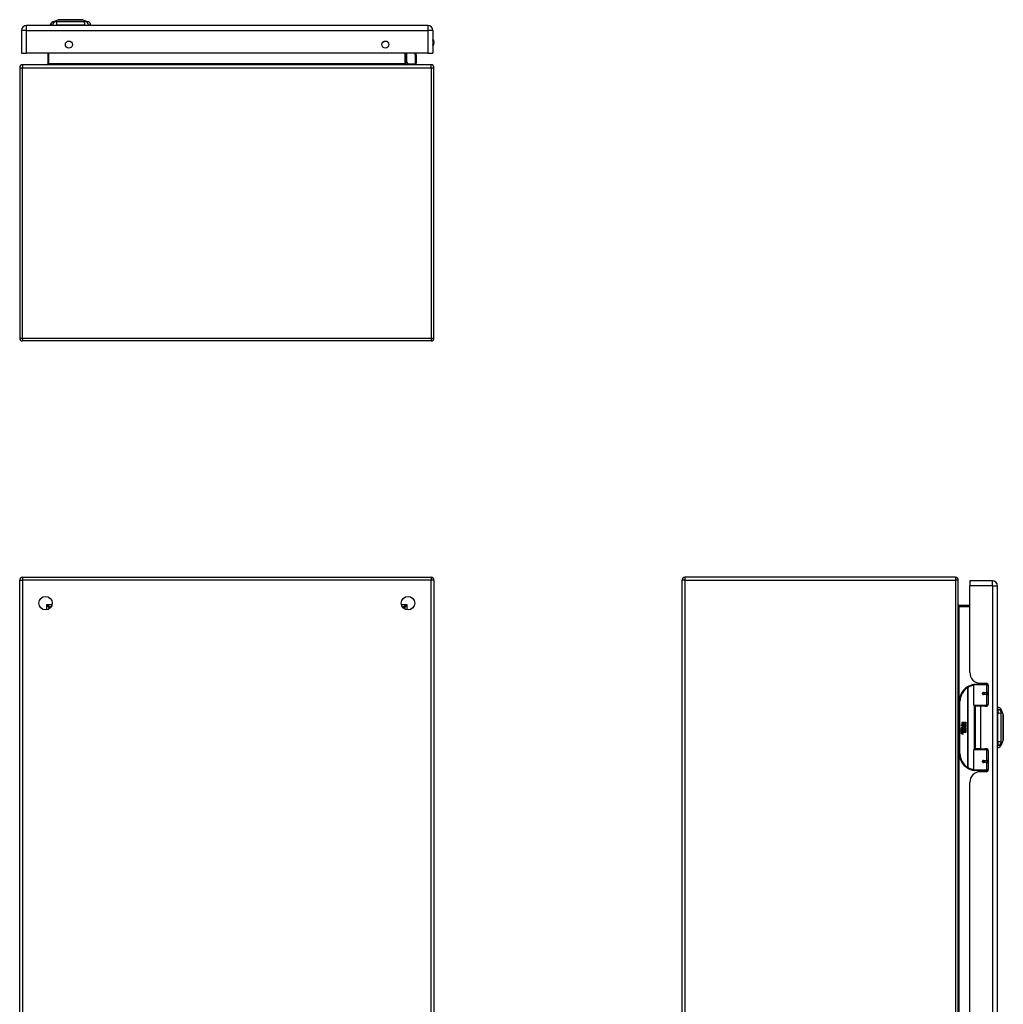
# Model space of a CAD drawing. Header units: inches. Extents: x 10.8 to 91.8, y 6.1 to 63.2.
# Tile 2 of 5: x 10.8 to 39.3, y 34.6 to 63.2. Entities that reach past the tile are written whole.
import ezdxf

# ---------------------------------------------------------------- set-up
doc = ezdxf.new("R2010")
doc.units = ezdxf.units.IN
doc.header["$MEASUREMENT"] = 0
doc.layers.add('Visible Edges(ANSI)', color=7, linetype='Continuous', lineweight=25)
doc.layers.add('Visible Tangent Edges(ANSI)', color=7, linetype='Continuous', lineweight=25)

msp = doc.modelspace()

# ---------------------------------------------------------------- linework, layer by layer
at = {"layer": 'Visible Edges(ANSI)'}
for p, q in [((11.796, 63.094), (11.956, 63.156)), ((12.67, 63.156), (12.829, 63.094)), ((10.889, 62.84), (10.889, 62.186)), ((22.661, 62.986), (11.035, 62.986)), ((11.79, 63.002), (11.722, 63.002)), ((11.79, 63.002), (11.901, 63.002)), ((12.724, 63.002), (11.901, 63.002)), ((12.724, 63.002), (12.835, 63.002)), ((12.903, 63.002), (12.835, 63.002)), ((22.807, 62.84), (22.807, 62.186)), ((10.889, 62.186), (11.035, 62.186)), ((22.661, 62.186), (11.035, 62.186)), ((11.651, 62.186), (11.651, 61.882)), ((22.025, 61.882), (22.025, 62.186)), ((22.309, 62.186), (22.32, 62.129)), ((22.661, 62.186), (22.807, 62.186)), ((22.071, 61.887), (22.031, 61.927)), ((22.32, 62.125), (22.32, 61.901)), ((10.838, 61.767), (10.838, 53.935)), ((22.754, 61.851), (10.922, 61.851)), ((22.084, 61.881), (22.301, 61.881)), ((22.838, 53.935), (22.838, 61.767)), ((22.754, 53.851), (10.922, 53.851)), ((10.838, 23.089), (10.838, 46.921)), ((10.922, 47.005), (22.754, 47.005)), ((22.838, 46.921), (22.838, 23.089)), ((30.027, 23.089), (30.027, 46.921)), ((37.943, 47.005), (30.111, 47.005)), ((38.027, 23.089), (38.027, 46.921)), ((38.361, 46.906), (38.361, 46.76)), ((39.015, 46.906), (38.361, 46.906)), ((38.361, 44.249), (38.361, 46.76)), ((39.161, 23.249), (39.161, 46.76)), ((11.704, 46.107), (11.704, 46.098)), ((11.745, 46.138), (11.735, 46.138)), ((21.941, 46.138), (21.932, 46.138)), ((21.972, 46.107), (21.972, 46.098)), ((38.361, 46.191), (38.058, 46.191)), ((38.606, 43.944), (38.606, 43.906)), ((38.673, 43.937), (38.839, 43.937)), ((38.732, 43.937), (38.732, 43.906)), ((38.482, 43.302), (38.482, 43.886)), ((38.501, 43.906), (38.831, 43.906)), ((38.749, 43.661), (38.749, 43.659)), ((38.754, 43.66), (38.749, 43.66)), ((38.841, 43.662), (38.754, 43.662)), ((38.756, 43.66), (38.756, 43.662)), ((38.89, 43.906), (38.831, 43.906)), ((38.841, 43.662), (38.898, 43.662)), ((38.89, 43.906), (38.891, 43.906)), ((38.898, 43.878), (38.898, 43.331)), ((38.057, 43.406), (38.057, 41.906)), ((38.754, 43.619), (38.841, 43.619)), ((38.757, 43.621), (38.757, 43.619)), ((38.898, 43.619), (38.841, 43.619)), ((38.835, 43.286), (38.498, 43.286)), ((38.669, 43.272), (38.516, 43.272)), ((38.516, 43.272), (38.516, 42.041)), ((38.574, 43.286), (38.574, 43.272)), ((38.839, 43.272), (38.669, 43.272)), ((38.765, 43.286), (38.765, 43.272)), ((38.835, 43.286), (38.878, 43.286)), ((39.177, 43.179), (39.177, 43.247)), ((39.177, 43.179), (39.177, 43.068)), ((39.177, 42.244), (39.177, 43.068)), ((39.269, 43.173), (39.332, 43.013)), ((38.145, 42.806), (38.177, 42.806)), ((38.145, 42.709), (38.145, 42.806)), ((38.177, 42.806), (38.177, 42.707)), ((38.181, 42.806), (38.213, 42.806)), ((38.181, 42.707), (38.181, 42.806)), ((38.213, 42.806), (38.213, 42.707)), ((38.218, 42.707), (38.218, 42.806)), ((38.218, 42.806), (38.25, 42.806)), ((38.25, 42.806), (38.25, 42.672)), ((38.097, 42.734), (38.145, 42.709)), ((38.143, 42.69), (38.097, 42.734)), ((38.111, 42.611), (38.139, 42.586)), ((38.111, 42.595), (38.111, 42.611)), ((38.131, 42.581), (38.111, 42.595)), ((38.111, 42.571), (38.131, 42.579)), ((38.111, 42.555), (38.111, 42.571)), ((38.139, 42.568), (38.111, 42.555)), ((38.111, 42.548), (38.166, 42.538)), ((38.111, 42.535), (38.111, 42.548)), ((38.134, 42.531), (38.111, 42.535)), ((38.111, 42.514), (38.146, 42.508)), ((38.111, 42.501), (38.111, 42.514)), ((38.134, 42.497), (38.111, 42.501)), ((38.123, 42.616), (38.114, 42.616)), ((38.129, 42.688), (38.143, 42.69)), ((38.173, 42.657), (38.129, 42.688)), ((38.131, 42.579), (38.131, 42.581)), ((38.135, 42.61), (38.135, 42.646)), ((38.139, 42.586), (38.166, 42.6)), ((38.166, 42.544), (38.139, 42.568)), ((38.144, 42.645), (38.144, 42.621)), ((38.148, 42.707), (38.177, 42.692)), ((38.177, 42.707), (38.148, 42.707)), ((38.166, 42.584), (38.148, 42.576)), ((38.148, 42.576), (38.148, 42.574)), ((38.148, 42.574), (38.166, 42.561)), ((38.151, 42.574), (38.169, 42.581)), ((38.25, 42.574), (38.151, 42.574)), ((38.156, 42.528), (38.156, 42.525)), ((38.166, 42.527), (38.156, 42.528)), ((38.159, 42.57), (38.25, 42.57)), ((38.169, 42.562), (38.159, 42.57)), ((38.162, 42.65), (38.173, 42.657)), ((38.163, 42.524), (38.169, 42.523)), ((38.166, 42.6), (38.166, 42.584)), ((38.166, 42.561), (38.166, 42.544)), ((38.166, 42.538), (38.166, 42.527)), ((38.177, 42.692), (38.167, 42.69)), ((38.167, 42.69), (38.195, 42.67)), ((38.169, 42.604), (38.248, 42.604)), ((38.169, 42.581), (38.169, 42.604)), ((38.169, 42.54), (38.169, 42.562)), ((38.25, 42.54), (38.169, 42.54)), ((38.169, 42.536), (38.25, 42.536)), ((38.169, 42.523), (38.169, 42.536)), ((38.199, 42.64), (38.17, 42.62)), ((38.25, 42.506), (38.17, 42.506)), ((38.213, 42.707), (38.181, 42.707)), ((38.195, 42.67), (38.249, 42.707)), ((38.248, 42.604), (38.199, 42.64)), ((38.249, 42.707), (38.218, 42.707)), ((38.25, 42.672), (38.224, 42.655)), ((38.224, 42.655), (38.25, 42.641)), ((38.25, 42.641), (38.25, 42.574)), ((38.25, 42.57), (38.25, 42.54)), ((38.25, 42.536), (38.25, 42.506)), ((38.111, 42.481), (38.146, 42.474)), ((38.111, 42.467), (38.111, 42.481)), ((38.146, 42.461), (38.111, 42.467)), ((39.177, 42.244), (39.177, 42.134)), ((39.332, 42.299), (39.269, 42.139)), ((38.482, 41.426), (38.482, 42.01)), ((38.498, 42.026), (38.835, 42.026)), ((38.669, 42.041), (38.516, 42.041)), ((38.574, 42.026), (38.574, 42.041)), ((38.669, 42.041), (38.839, 42.041)), ((38.765, 42.026), (38.765, 42.041)), ((38.878, 42.026), (38.835, 42.026)), ((38.898, 41.982), (38.898, 41.434)), ((39.177, 42.066), (39.177, 42.134)), ((38.749, 41.651), (38.749, 41.653)), ((38.749, 41.652), (38.754, 41.652)), ((38.841, 41.693), (38.754, 41.693)), ((38.754, 41.65), (38.841, 41.65)), ((38.756, 41.652), (38.756, 41.65)), ((38.757, 41.691), (38.757, 41.693)), ((38.841, 41.693), (38.898, 41.693)), ((38.898, 41.65), (38.841, 41.65)), ((38.831, 41.406), (38.501, 41.406)), ((38.606, 41.368), (38.606, 41.406)), ((38.839, 41.375), (38.673, 41.375)), ((38.732, 41.375), (38.732, 41.406)), ((38.831, 41.406), (38.89, 41.406)), ((38.891, 41.406), (38.89, 41.406)), ((38.361, 28.946), (38.361, 41.063))]:
    msp.add_line(p, q, dxfattribs=at)
at = {"layer": 'Visible Edges(ANSI)', "flags": 128}
for points in [[(12.668, 63.156), (12.667, 63.156), (12.666, 63.156), (12.664, 63.156), (12.661, 63.156), (12.657, 63.156), (12.652, 63.157), (12.647, 63.157), (12.641, 63.157), (12.634, 63.157), (12.626, 63.157), (12.617, 63.157), (12.608, 63.157), (12.598, 63.157), (12.587, 63.157), (12.576, 63.157), (12.564, 63.157), (12.551, 63.157), (12.538, 63.157), (12.524, 63.157), (12.51, 63.157), (12.495, 63.157), (12.48, 63.157), (12.465, 63.157), (12.449, 63.157), (12.432, 63.157), (12.416, 63.157), (12.399, 63.156), (12.382, 63.156), (12.365, 63.156), (12.347, 63.156), (12.33, 63.156), (12.313, 63.156), (12.295, 63.156), (12.278, 63.156), (12.26, 63.156), (12.243, 63.156), (12.226, 63.156), (12.209, 63.157), (12.193, 63.157), (12.176, 63.157), (12.16, 63.157), (12.145, 63.157), (12.13, 63.157), (12.115, 63.157), (12.101, 63.157), (12.087, 63.157), (12.074, 63.157), (12.061, 63.157), (12.049, 63.157), (12.038, 63.157), (12.027, 63.157), (12.017, 63.157), (12.008, 63.157), (11.999, 63.157), (11.992, 63.157), (11.984, 63.157), (11.978, 63.157), (11.973, 63.157), (11.968, 63.156), (11.964, 63.156), (11.961, 63.156), (11.959, 63.156), (11.958, 63.156), (11.958, 63.156)], [(38.489, 43.901), (38.489, 43.901), (38.488, 43.901), (38.488, 43.901), (38.488, 43.901), (38.488, 43.901), (38.487, 43.901), (38.487, 43.901), (38.487, 43.901), (38.487, 43.901), (38.486, 43.901), (38.486, 43.901), (38.486, 43.901), (38.486, 43.901), (38.485, 43.901), (38.485, 43.901), (38.485, 43.901), (38.485, 43.901), (38.484, 43.901), (38.484, 43.901), (38.484, 43.901), (38.484, 43.901), (38.483, 43.901), (38.483, 43.901), (38.483, 43.901)], [(38.754, 43.619), (38.751, 43.619), (38.749, 43.619), (38.746, 43.62), (38.744, 43.621), (38.741, 43.623), (38.739, 43.625), (38.737, 43.627), (38.735, 43.629), (38.734, 43.632), (38.733, 43.634), (38.733, 43.637), (38.732, 43.64), (38.733, 43.643), (38.733, 43.646), (38.734, 43.649), (38.735, 43.652), (38.737, 43.654), (38.739, 43.656), (38.741, 43.658), (38.744, 43.659), (38.746, 43.661), (38.749, 43.661), (38.751, 43.662), (38.754, 43.662)], [(38.801, 43.272), (38.804, 43.273), (38.807, 43.274), (38.81, 43.275), (38.813, 43.276), (38.816, 43.277), (38.819, 43.278), (38.822, 43.279), (38.825, 43.28), (38.828, 43.28), (38.832, 43.281), (38.835, 43.282), (38.838, 43.282), (38.841, 43.283), (38.844, 43.284), (38.847, 43.284), (38.85, 43.284), (38.853, 43.285), (38.856, 43.285), (38.859, 43.285), (38.863, 43.286), (38.866, 43.286), (38.869, 43.286), (38.872, 43.286), (38.875, 43.286)], [(39.332, 42.301), (39.332, 42.301), (39.332, 42.303), (39.332, 42.305), (39.332, 42.308), (39.332, 42.312), (39.332, 42.316), (39.332, 42.322), (39.332, 42.328), (39.332, 42.335), (39.332, 42.343), (39.332, 42.351), (39.332, 42.361), (39.332, 42.371), (39.332, 42.381), (39.332, 42.393), (39.332, 42.405), (39.332, 42.417), (39.332, 42.431), (39.332, 42.444), (39.332, 42.458), (39.332, 42.473), (39.332, 42.488), (39.332, 42.504), (39.332, 42.52), (39.332, 42.536), (39.332, 42.553), (39.332, 42.57), (39.332, 42.587), (39.332, 42.604), (39.332, 42.621), (39.332, 42.638), (39.332, 42.656), (39.332, 42.673), (39.332, 42.691), (39.332, 42.708), (39.332, 42.725), (39.332, 42.742), (39.332, 42.759), (39.332, 42.776), (39.332, 42.792), (39.332, 42.808), (39.332, 42.824), (39.332, 42.839), (39.332, 42.854), (39.332, 42.868), (39.332, 42.882), (39.332, 42.895), (39.332, 42.907), (39.332, 42.919), (39.332, 42.931), (39.332, 42.941), (39.332, 42.951), (39.332, 42.961), (39.332, 42.969), (39.332, 42.977), (39.332, 42.984), (39.332, 42.99), (39.332, 42.996), (39.332, 43.001), (39.332, 43.004), (39.332, 43.007), (39.332, 43.009), (39.332, 43.011), (39.332, 43.011)], [(38.875, 42.026), (38.872, 42.026), (38.869, 42.026), (38.866, 42.026), (38.863, 42.027), (38.859, 42.027), (38.856, 42.027), (38.853, 42.027), (38.85, 42.028), (38.847, 42.028), (38.844, 42.029), (38.841, 42.029), (38.838, 42.03), (38.835, 42.03), (38.832, 42.031), (38.828, 42.032), (38.825, 42.033), (38.822, 42.033), (38.819, 42.034), (38.816, 42.035), (38.813, 42.036), (38.81, 42.037), (38.807, 42.038), (38.804, 42.039), (38.801, 42.041)], [(38.754, 41.65), (38.751, 41.65), (38.749, 41.651), (38.746, 41.652), (38.744, 41.653), (38.741, 41.654), (38.739, 41.656), (38.737, 41.658), (38.735, 41.661), (38.734, 41.663), (38.733, 41.666), (38.733, 41.669), (38.732, 41.672), (38.733, 41.675), (38.733, 41.678), (38.734, 41.68), (38.735, 41.683), (38.737, 41.685), (38.739, 41.688), (38.741, 41.689), (38.744, 41.691), (38.746, 41.692), (38.749, 41.693), (38.751, 41.693), (38.754, 41.693)], [(38.483, 41.412), (38.483, 41.412), (38.483, 41.412), (38.484, 41.411), (38.484, 41.411), (38.484, 41.411), (38.484, 41.411), (38.485, 41.411), (38.485, 41.411), (38.485, 41.411), (38.485, 41.411), (38.486, 41.411), (38.486, 41.411), (38.486, 41.411), (38.486, 41.411), (38.487, 41.411), (38.487, 41.411), (38.487, 41.411), (38.487, 41.411), (38.488, 41.411), (38.488, 41.411), (38.488, 41.411), (38.488, 41.411), (38.489, 41.411), (38.489, 41.411)]]:
    msp.add_lwpolyline(points, dxfattribs=at)
at = {"layer": 'Visible Edges(ANSI)'}
for centre, radius in [((12.264, 62.436), 0.102), ((21.432, 62.436), 0.102), ((11.588, 46.255), 0.195), ((22.088, 46.255), 0.195), ((38.754, 43.64), 0.0197), ((38.754, 41.672), 0.0197)]:
    msp.add_circle(centre, radius, dxfattribs=at)
for centre, radius, start, end in [((11.839, 62.984), 0.118, 111.2505, 171.3991), ((11.958, 63.152), 0.00492, 90.2088, 111.2505), ((12.668, 63.152), 0.00492, 68.7495, 89.7912), ((12.786, 62.984), 0.118, 8.6009, 68.7495), ((11.035, 62.84), 0.146, 90, 180), ((11.781, 63.01), 0.0394, 191.537, 216.8699), ((12.844, 63.01), 0.0394, 323.1301, 348.463), ((22.661, 62.84), 0.146, 0, 90), ((22.654, 62.494), 0.188, 324.6864, 35.3136), ((22.045, 61.941), 0.0197, 180, 225), ((22.301, 61.901), 0.0197, 270, 0), ((22.301, 62.125), 0.0197, 0, 10.9409), ((10.922, 61.767), 0.084, 90, 180), ((11.62, 61.882), 0.031, 270, 0), ((22.056, 61.882), 0.031, 180, 270), ((22.084, 61.901), 0.0197, 225, 270), ((22.754, 61.767), 0.084, 0, 90), ((10.922, 53.935), 0.084, 180, 270), ((22.754, 53.935), 0.084, 270, 0), ((10.922, 46.921), 0.084, 90, 180), ((22.754, 46.921), 0.084, 0, 90), ((30.111, 46.921), 0.084, 90, 180), ((37.943, 46.921), 0.084, 0, 90), ((39.015, 46.76), 0.146, 0, 90), ((38.058, 46.222), 0.031, 180, 270), ((11.735, 46.107), 0.031, 90, 180), ((21.941, 46.107), 0.031, 0, 90), ((38.673, 44.249), 0.312, 180, 270), ((38.839, 43.878), 0.0591, 0, 90), ((38.557, 43.406), 0.5, 122.2377, 180), ((38.557, 43.406), 0.5, 98.5081, 122.2377), ((38.501, 43.886), 0.0197, 90, 180), ((38.754, 43.64), 0.0217, 279.147, 90), ((38.498, 43.302), 0.0157, 180, 270), ((38.839, 43.331), 0.0591, 270, 0), ((39.185, 43.188), 0.0394, 101.537, 126.8699), ((39.159, 43.13), 0.118, 21.2505, 81.3991), ((39.327, 43.011), 0.00492, 0.2088, 21.2505), ((38.172, 42.634), 0.0607, 171.5605, 197.3343), ((38.132, 42.64), 0.0197, 86.5646, 171.5605), ((38.151, 42.628), 0.0307, 154.6784, 202.5609), ((38.132, 42.637), 0.0096, 73.5261, 154.6784), ((38.13, 42.62), 0.0398, 44.1684, 86.5646), ((38.126, 42.485), 0.0465, 57.5992, 80), ((38.127, 42.451), 0.0465, 58.5584, 80.8257), ((38.147, 42.635), 0.0282, 246.1555, 293.8445), ((38.142, 42.628), 0.0168, 19.3797, 82.9975), ((38.149, 42.629), 0.00955, 241.4547, 321.1652), ((38.148, 42.52), 0.0123, 260, 293.5571), ((38.144, 42.514), 0.0126, 6.03, 57.5992), ((38.151, 42.514), 0.006, 293.5571, 6.03), ((38.148, 42.63), 0.0109, 321.1652, 19.3797), ((38.143, 42.505), 0.024, 359.4776, 57.4114), ((38.152, 42.623), 0.0152, 293.8445, 355.0802), ((38.137, 42.627), 0.0299, 350.4085, 44.1684), ((38.157, 42.505), 0.0101, 286.9928, 359.4776), ((38.137, 42.627), 0.033, 347.079, 43.1785), ((38.146, 42.507), 0.024, 358.7952, 46.5849), ((38.148, 42.487), 0.0123, 259.9922, 293.5487), ((38.151, 42.489), 0.0288, 259, 288.4748), ((38.144, 42.48), 0.0126, 6.1027, 57.6083), ((38.151, 42.481), 0.006, 293.5487, 6.1027), ((38.152, 42.523), 0.0288, 273.6169, 286.9928), ((38.143, 42.472), 0.0246, 359.6788, 63.9508), ((38.157, 42.472), 0.0105, 288.4748, 359.6788), ((39.327, 42.301), 0.00492, 338.7495, 359.7912), ((38.498, 42.01), 0.0157, 90, 180), ((38.839, 41.982), 0.0591, 0, 90), ((39.185, 42.125), 0.0394, 233.1301, 258.463), ((39.159, 42.182), 0.118, 278.6009, 338.7495), ((38.557, 41.906), 0.5, 180, 237.7623), ((38.754, 41.672), 0.0217, 270, 80.853), ((38.557, 41.906), 0.5, 237.7623, 261.4919), ((38.673, 41.063), 0.312, 90, 180), ((38.501, 41.426), 0.0197, 180, 270), ((38.839, 41.434), 0.0591, 270, 0)]:
    msp.add_arc(centre, radius, start, end, dxfattribs=at)
at = {"layer": 'Visible Tangent Edges(ANSI)'}
for p, q in [((11.796, 63.094), (11.956, 63.156)), ((11.035, 62.84), (10.889, 62.84)), ((11.035, 62.84), (11.035, 62.986)), ((11.035, 62.186), (11.035, 62.84)), ((11.035, 62.84), (22.661, 62.84)), ((22.661, 62.986), (22.661, 62.84)), ((22.661, 62.84), (22.661, 62.186)), ((22.807, 62.84), (22.661, 62.84)), ((11.682, 61.882), (11.682, 62.186)), ((21.994, 62.186), (21.994, 61.882)), ((22.045, 62.186), (22.045, 61.923)), ((22.301, 62.115), (22.288, 62.186)), ((22.045, 61.923), (22.084, 61.881)), ((22.301, 61.881), (22.301, 62.115)), ((10.838, 61.767), (10.922, 61.767)), ((10.922, 61.851), (10.922, 61.767)), ((10.922, 61.767), (22.754, 61.767)), ((10.922, 53.935), (10.922, 61.767)), ((11.682, 61.882), (11.651, 61.882)), ((21.994, 61.882), (11.682, 61.882)), ((21.994, 61.882), (22.025, 61.882)), ((22.754, 61.767), (22.754, 61.851)), ((22.754, 61.767), (22.838, 61.767)), ((22.754, 61.767), (22.754, 53.935)), ((10.838, 53.935), (10.922, 53.935)), ((10.922, 53.935), (10.922, 53.851)), ((10.922, 53.935), (22.754, 53.935)), ((22.754, 53.935), (22.754, 53.851)), ((22.754, 53.935), (22.838, 53.935)), ((10.838, 46.921), (10.922, 46.921)), ((10.922, 47.005), (10.922, 46.921)), ((22.754, 46.921), (10.922, 46.921)), ((10.922, 46.921), (10.922, 23.089)), ((22.754, 47.005), (22.754, 46.921)), ((22.838, 46.921), (22.754, 46.921)), ((22.754, 23.089), (22.754, 46.921)), ((30.111, 46.921), (30.027, 46.921)), ((30.111, 47.005), (30.111, 46.921)), ((30.111, 46.921), (37.943, 46.921)), ((30.111, 46.921), (30.111, 23.089)), ((37.943, 47.005), (37.943, 46.921)), ((37.943, 46.921), (37.943, 23.089)), ((38.027, 46.921), (37.943, 46.921)), ((39.015, 46.76), (39.015, 46.906)), ((39.015, 46.76), (38.361, 46.76)), ((39.015, 46.76), (39.015, 23.249)), ((39.015, 46.76), (39.161, 46.76)), ((11.62, 46.222), (11.735, 46.138)), ((11.704, 46.107), (11.62, 46.222)), ((11.62, 46.222), (11.781, 46.222)), ((11.62, 46.062), (11.62, 46.222)), ((21.896, 46.222), (22.056, 46.222)), ((21.941, 46.138), (22.056, 46.222)), ((22.056, 46.222), (21.972, 46.107)), ((22.056, 46.222), (22.056, 46.062)), ((38.058, 46.191), (38.058, 46.16)), ((38.058, 46.16), (38.361, 46.16)), ((38.058, 43.438), (38.058, 46.16)), ((38.874, 43.926), (38.874, 43.906)), ((38.29, 43.829), (38.301, 43.812)), ((38.301, 43.812), (38.301, 41.5)), ((38.301, 43.812), (38.304, 43.812)), ((38.304, 41.5), (38.304, 43.812)), ((38.85, 43.886), (38.482, 43.886)), ((38.759, 43.672), (38.85, 43.672)), ((38.85, 43.886), (38.898, 43.886)), ((38.85, 43.886), (38.85, 43.672)), ((38.898, 43.672), (38.85, 43.672)), ((38.057, 43.406), (38.076, 43.406)), ((38.076, 41.906), (38.076, 43.406)), ((38.85, 43.609), (38.759, 43.609)), ((38.85, 43.609), (38.85, 43.302)), ((38.85, 43.609), (38.898, 43.609)), ((38.482, 43.302), (38.85, 43.302)), ((38.489, 43.288), (38.489, 42.024)), ((38.669, 43.272), (38.669, 42.041)), ((38.891, 43.302), (38.85, 43.302)), ((38.874, 43.286), (38.874, 43.283)), ((38.85, 42.01), (38.482, 42.01)), ((38.85, 42.01), (38.891, 42.01)), ((38.85, 42.01), (38.85, 41.703)), ((38.874, 42.029), (38.874, 42.026)), ((38.076, 41.906), (38.057, 41.906)), ((38.058, 28.135), (38.058, 41.874)), ((38.759, 41.703), (38.85, 41.703)), ((38.85, 41.64), (38.759, 41.64)), ((38.898, 41.703), (38.85, 41.703)), ((38.85, 41.64), (38.85, 41.426)), ((38.85, 41.64), (38.898, 41.64)), ((38.301, 41.5), (38.29, 41.483)), ((38.304, 41.5), (38.301, 41.5)), ((38.482, 41.426), (38.85, 41.426)), ((38.898, 41.426), (38.85, 41.426)), ((38.874, 41.406), (38.874, 41.386))]:
    msp.add_line(p, q, dxfattribs=at)
at = {"layer": 'Visible Tangent Edges(ANSI)', "flags": 128}
for points in [[(11.873, 63.096), (11.865, 63.095), (11.859, 63.095), (11.854, 63.095), (11.848, 63.095), (11.844, 63.095), (11.839, 63.095), (11.834, 63.095), (11.83, 63.095), (11.826, 63.095), (11.822, 63.095), (11.819, 63.095), (11.815, 63.095), (11.812, 63.095), (11.81, 63.095), (11.807, 63.094), (11.805, 63.094), (11.803, 63.094), (11.801, 63.094), (11.799, 63.094), (11.798, 63.094), (11.797, 63.094), (11.797, 63.094), (11.796, 63.094), (11.796, 63.094)], [(11.894, 63.095), (11.893, 63.095), (11.892, 63.095), (11.891, 63.095), (11.89, 63.095), (11.889, 63.095), (11.888, 63.095), (11.887, 63.095), (11.886, 63.095), (11.885, 63.095), (11.884, 63.095), (11.883, 63.095), (11.882, 63.095), (11.881, 63.095), (11.88, 63.095), (11.879, 63.095), (11.879, 63.095), (11.878, 63.096), (11.877, 63.096), (11.876, 63.096), (11.876, 63.096), (11.875, 63.096), (11.874, 63.096), (11.873, 63.096), (11.873, 63.096)], [(11.924, 63.096), (11.923, 63.096), (11.921, 63.096), (11.92, 63.096), (11.919, 63.096), (11.917, 63.096), (11.916, 63.096), (11.915, 63.096), (11.913, 63.095), (11.912, 63.095), (11.911, 63.095), (11.909, 63.095), (11.908, 63.095), (11.907, 63.095), (11.906, 63.095), (11.904, 63.095), (11.903, 63.095), (11.902, 63.095), (11.901, 63.095), (11.9, 63.095), (11.898, 63.095), (11.897, 63.095), (11.896, 63.095), (11.895, 63.095), (11.894, 63.095)], [(12.701, 63.096), (12.668, 63.095), (12.637, 63.095), (12.605, 63.095), (12.574, 63.095), (12.542, 63.095), (12.51, 63.095), (12.477, 63.095), (12.444, 63.094), (12.412, 63.094), (12.379, 63.094), (12.346, 63.094), (12.313, 63.094), (12.28, 63.094), (12.247, 63.094), (12.214, 63.094), (12.181, 63.094), (12.149, 63.095), (12.116, 63.095), (12.084, 63.095), (12.052, 63.095), (12.02, 63.095), (11.989, 63.095), (11.958, 63.095), (11.924, 63.096)], [(11.956, 63.156), (11.956, 63.156), (11.956, 63.156), (11.957, 63.156), (11.958, 63.156), (11.96, 63.156), (11.961, 63.156), (11.963, 63.156), (11.965, 63.156), (11.968, 63.156), (11.971, 63.156), (11.974, 63.156), (11.977, 63.156), (11.981, 63.156), (11.985, 63.156), (11.989, 63.156), (11.993, 63.156), (11.998, 63.156), (12.003, 63.156), (12.008, 63.156), (12.014, 63.156), (12.019, 63.156), (12.025, 63.156), (12.032, 63.156), (12.038, 63.156)], [(12.038, 63.156), (12.04, 63.156), (12.042, 63.156), (12.043, 63.157), (12.045, 63.157), (12.047, 63.157), (12.049, 63.157), (12.051, 63.157), (12.053, 63.157), (12.055, 63.157), (12.057, 63.157), (12.059, 63.157), (12.061, 63.157), (12.062, 63.157), (12.064, 63.157), (12.066, 63.157), (12.068, 63.157), (12.071, 63.157), (12.073, 63.157), (12.075, 63.157), (12.077, 63.157), (12.079, 63.157), (12.081, 63.156), (12.083, 63.156), (12.085, 63.156)], [(12.085, 63.156), (12.101, 63.156), (12.118, 63.156), (12.136, 63.156), (12.154, 63.156), (12.173, 63.156), (12.192, 63.156), (12.211, 63.156), (12.231, 63.156), (12.251, 63.156), (12.272, 63.156), (12.292, 63.156), (12.313, 63.156), (12.333, 63.156), (12.354, 63.156), (12.374, 63.156), (12.394, 63.156), (12.414, 63.156), (12.434, 63.156), (12.453, 63.156), (12.472, 63.156), (12.49, 63.156), (12.507, 63.156), (12.524, 63.156), (12.54, 63.156)], [(12.54, 63.156), (12.542, 63.156), (12.544, 63.156), (12.547, 63.157), (12.549, 63.157), (12.551, 63.157), (12.553, 63.157), (12.555, 63.157), (12.557, 63.157), (12.559, 63.157), (12.561, 63.157), (12.563, 63.157), (12.565, 63.157), (12.567, 63.157), (12.569, 63.157), (12.571, 63.157), (12.573, 63.157), (12.574, 63.157), (12.576, 63.157), (12.578, 63.157), (12.58, 63.157), (12.582, 63.157), (12.584, 63.156), (12.585, 63.156), (12.587, 63.156)], [(12.587, 63.156), (12.594, 63.156), (12.6, 63.156), (12.606, 63.156), (12.612, 63.156), (12.617, 63.156), (12.622, 63.156), (12.627, 63.156), (12.632, 63.156), (12.637, 63.156), (12.641, 63.156), (12.645, 63.156), (12.648, 63.156), (12.652, 63.156), (12.655, 63.156), (12.658, 63.156), (12.66, 63.156), (12.662, 63.156), (12.664, 63.156), (12.666, 63.156), (12.667, 63.156), (12.668, 63.156), (12.669, 63.156), (12.669, 63.156), (12.67, 63.156)], [(12.753, 63.096), (12.751, 63.096), (12.75, 63.096), (12.748, 63.096), (12.747, 63.095), (12.745, 63.095), (12.743, 63.095), (12.742, 63.095), (12.74, 63.095), (12.738, 63.095), (12.736, 63.095), (12.734, 63.095), (12.731, 63.095), (12.729, 63.095), (12.727, 63.095), (12.725, 63.095), (12.722, 63.095), (12.72, 63.095), (12.717, 63.095), (12.715, 63.095), (12.712, 63.095), (12.709, 63.096), (12.707, 63.096), (12.704, 63.096), (12.701, 63.096)], [(12.829, 63.094), (12.829, 63.094), (12.829, 63.094), (12.828, 63.094), (12.827, 63.094), (12.826, 63.094), (12.824, 63.094), (12.823, 63.094), (12.821, 63.094), (12.818, 63.094), (12.816, 63.095), (12.813, 63.095), (12.81, 63.095), (12.807, 63.095), (12.803, 63.095), (12.799, 63.095), (12.795, 63.095), (12.791, 63.095), (12.787, 63.095), (12.782, 63.095), (12.777, 63.095), (12.772, 63.095), (12.766, 63.095), (12.761, 63.095), (12.753, 63.096)], [(38.759, 43.672), (38.755, 43.672), (38.751, 43.671), (38.747, 43.67), (38.743, 43.668), (38.739, 43.666), (38.736, 43.663), (38.733, 43.66), (38.73, 43.657), (38.728, 43.653), (38.727, 43.649), (38.726, 43.645), (38.725, 43.64), (38.726, 43.636), (38.727, 43.632), (38.728, 43.628), (38.73, 43.624), (38.733, 43.62), (38.736, 43.617), (38.739, 43.615), (38.743, 43.613), (38.747, 43.611), (38.751, 43.61), (38.755, 43.609), (38.759, 43.609)], [(38.875, 43.286), (38.87, 43.286), (38.866, 43.286), (38.861, 43.286), (38.856, 43.286), (38.852, 43.285), (38.847, 43.285), (38.842, 43.285), (38.838, 43.285), (38.833, 43.284), (38.828, 43.284), (38.824, 43.283), (38.819, 43.283), (38.815, 43.282), (38.81, 43.281), (38.805, 43.281), (38.801, 43.28), (38.796, 43.279), (38.792, 43.278), (38.787, 43.278), (38.783, 43.277), (38.778, 43.276), (38.774, 43.275), (38.769, 43.273), (38.765, 43.272)], [(39.271, 43.096), (39.271, 43.104), (39.271, 43.11), (39.271, 43.115), (39.271, 43.12), (39.271, 43.125), (39.271, 43.13), (39.271, 43.134), (39.27, 43.139), (39.27, 43.143), (39.27, 43.146), (39.27, 43.15), (39.27, 43.153), (39.27, 43.156), (39.27, 43.159), (39.27, 43.162), (39.27, 43.164), (39.27, 43.166), (39.27, 43.168), (39.27, 43.169), (39.27, 43.17), (39.27, 43.171), (39.269, 43.172), (39.269, 43.173), (39.269, 43.173)], [(39.271, 43.045), (39.271, 43.047), (39.271, 43.05), (39.271, 43.053), (39.271, 43.056), (39.271, 43.058), (39.271, 43.061), (39.271, 43.063), (39.271, 43.066), (39.271, 43.068), (39.271, 43.07), (39.271, 43.073), (39.271, 43.075), (39.271, 43.077), (39.271, 43.079), (39.271, 43.081), (39.271, 43.083), (39.271, 43.085), (39.271, 43.087), (39.271, 43.088), (39.271, 43.09), (39.271, 43.092), (39.271, 43.093), (39.271, 43.095), (39.271, 43.096)], [(39.271, 42.267), (39.271, 42.301), (39.271, 42.332), (39.271, 42.363), (39.27, 42.395), (39.27, 42.427), (39.27, 42.459), (39.27, 42.492), (39.27, 42.524), (39.27, 42.557), (39.27, 42.59), (39.269, 42.623), (39.269, 42.656), (39.269, 42.689), (39.27, 42.722), (39.27, 42.755), (39.27, 42.788), (39.27, 42.82), (39.27, 42.853), (39.27, 42.885), (39.27, 42.917), (39.271, 42.949), (39.271, 42.98), (39.271, 43.011), (39.271, 43.045)], [(39.332, 43.013), (39.332, 43.013), (39.332, 43.012), (39.332, 43.012), (39.332, 43.011), (39.332, 43.009), (39.332, 43.008), (39.332, 43.006), (39.332, 43.003), (39.332, 43.001), (39.332, 42.998), (39.332, 42.995), (39.332, 42.992), (39.332, 42.988), (39.332, 42.984), (39.332, 42.98), (39.332, 42.975), (39.332, 42.971), (39.332, 42.966), (39.332, 42.96), (39.332, 42.955), (39.332, 42.949), (39.332, 42.943), (39.332, 42.937), (39.332, 42.931)], [(39.332, 42.931), (39.332, 42.929), (39.332, 42.927), (39.332, 42.925), (39.332, 42.923), (39.332, 42.922), (39.332, 42.92), (39.332, 42.918), (39.332, 42.916), (39.332, 42.914), (39.332, 42.912), (39.332, 42.91), (39.332, 42.908), (39.332, 42.906), (39.332, 42.904), (39.332, 42.902), (39.332, 42.9), (39.332, 42.898), (39.332, 42.896), (39.332, 42.894), (39.332, 42.892), (39.332, 42.89), (39.332, 42.888), (39.332, 42.886), (39.332, 42.884)], [(39.332, 42.884), (39.332, 42.868), (39.332, 42.851), (39.332, 42.833), (39.332, 42.815), (39.332, 42.796), (39.332, 42.777), (39.332, 42.757), (39.332, 42.738), (39.332, 42.717), (39.332, 42.697), (39.332, 42.677), (39.332, 42.656), (39.332, 42.635), (39.332, 42.615), (39.332, 42.595), (39.332, 42.574), (39.332, 42.554), (39.332, 42.535), (39.332, 42.516), (39.332, 42.497), (39.332, 42.479), (39.332, 42.461), (39.332, 42.445), (39.332, 42.429)], [(39.269, 42.139), (39.269, 42.14), (39.269, 42.14), (39.27, 42.141), (39.27, 42.142), (39.27, 42.143), (39.27, 42.144), (39.27, 42.146), (39.27, 42.148), (39.27, 42.15), (39.27, 42.153), (39.27, 42.156), (39.27, 42.159), (39.27, 42.162), (39.27, 42.166), (39.27, 42.169), (39.27, 42.173), (39.271, 42.178), (39.271, 42.182), (39.271, 42.187), (39.271, 42.192), (39.271, 42.197), (39.271, 42.202), (39.271, 42.208), (39.271, 42.216)], [(39.271, 42.216), (39.271, 42.217), (39.271, 42.219), (39.271, 42.22), (39.271, 42.222), (39.271, 42.224), (39.271, 42.225), (39.271, 42.227), (39.271, 42.229), (39.271, 42.231), (39.271, 42.233), (39.271, 42.235), (39.271, 42.237), (39.271, 42.239), (39.271, 42.242), (39.271, 42.244), (39.271, 42.246), (39.271, 42.249), (39.271, 42.251), (39.271, 42.254), (39.271, 42.257), (39.271, 42.259), (39.271, 42.262), (39.271, 42.265), (39.271, 42.267)], [(39.332, 42.429), (39.332, 42.426), (39.332, 42.424), (39.332, 42.422), (39.332, 42.42), (39.332, 42.418), (39.332, 42.416), (39.332, 42.414), (39.332, 42.412), (39.332, 42.41), (39.332, 42.408), (39.332, 42.406), (39.332, 42.404), (39.332, 42.402), (39.332, 42.4), (39.332, 42.398), (39.332, 42.396), (39.332, 42.394), (39.332, 42.392), (39.332, 42.391), (39.332, 42.389), (39.332, 42.387), (39.332, 42.385), (39.332, 42.383), (39.332, 42.381)], [(39.332, 42.381), (39.332, 42.375), (39.332, 42.369), (39.332, 42.363), (39.332, 42.357), (39.332, 42.352), (39.332, 42.346), (39.332, 42.341), (39.332, 42.337), (39.332, 42.332), (39.332, 42.328), (39.332, 42.324), (39.332, 42.32), (39.332, 42.317), (39.332, 42.314), (39.332, 42.311), (39.332, 42.309), (39.332, 42.306), (39.332, 42.305), (39.332, 42.303), (39.332, 42.302), (39.332, 42.301), (39.332, 42.3), (39.332, 42.299), (39.332, 42.299)], [(38.765, 42.04), (38.769, 42.039), (38.774, 42.038), (38.778, 42.037), (38.783, 42.036), (38.787, 42.035), (38.792, 42.034), (38.796, 42.033), (38.801, 42.032), (38.805, 42.031), (38.81, 42.031), (38.815, 42.03), (38.819, 42.03), (38.824, 42.029), (38.828, 42.028), (38.833, 42.028), (38.838, 42.028), (38.842, 42.027), (38.847, 42.027), (38.852, 42.027), (38.856, 42.027), (38.861, 42.026), (38.866, 42.026), (38.87, 42.026), (38.875, 42.026)], [(38.759, 41.703), (38.755, 41.703), (38.751, 41.702), (38.747, 41.701), (38.743, 41.699), (38.739, 41.697), (38.736, 41.695), (38.733, 41.692), (38.73, 41.688), (38.728, 41.684), (38.727, 41.68), (38.726, 41.676), (38.725, 41.672), (38.726, 41.668), (38.727, 41.663), (38.728, 41.659), (38.73, 41.656), (38.733, 41.652), (38.736, 41.649), (38.739, 41.646), (38.743, 41.644), (38.747, 41.642), (38.751, 41.641), (38.755, 41.641), (38.759, 41.64)]]:
    msp.add_lwpolyline(points, dxfattribs=at)
at = {"layer": 'Visible Tangent Edges(ANSI)'}
for centre, radius, start, end in [((11.958, 63.152), 0.00492, 90.2088, 111.2505), ((22.654, 62.494), 0.168, 335.7439, 24.2561), ((38.557, 43.406), 0.48, 122.2377, 180), ((38.561, 43.406), 0.48, 99.4349, 122.2377), ((38.557, 41.906), 0.48, 180, 237.7623), ((38.561, 41.906), 0.48, 237.7623, 260.5651)]:
    msp.add_arc(centre, radius, start, end, dxfattribs=at)
for centre, major_axis, ratio, start_param, end_param in [((11.9, 62.982), (0.016, 0.117), 0.948273, 0.391156, 1.528426), ((11.938, 62.982), (-0.005, 0.118), 0.314585, 0.249322, 1.386592), ((12.687, 62.982), (0.005, 0.118), 0.314585, 4.896593, 6.033863), ((12.725, 62.982), (-0.016, 0.117), 0.948273, 4.754759, 5.892029), ((22.045, 61.941), (-0.0197, 0), 0.91745, 0, 1.570796), ((22.045, 61.941), (-0.0139, -0.0139), 0.852462, 0, 0.864875), ((22.301, 62.125), (0.0193, 0.0037), 0.526442, 4.610972, 6.283185), ((22.301, 62.125), (0.0197, 0), 0.533433, 4.712389, 6.283185), ((11.62, 61.882), (0.062, 0), 0.5, 4.712389, 6.283185), ((22.056, 61.882), (-0.062, 0), 0.5, 0, 1.570796), ((38.058, 46.222), (0, -0.062), 0.5, 4.712389, 6.283185), ((38.301, 43.812), (-0.0105, 0.0167), 0.161367, 4.610972, 6.283185), ((38.486, 43.881), (-0.0029, 0.0195), 0.187781, 5.698095, 6.283185), ((38.754, 43.672), (0, -0.00984), 0.476565, 0, 1.570796), ((38.831, 43.886), (0, 0.0197), 0.965926, 4.712389, 6.283185), ((38.841, 43.672), (0, -0.00984), 0.965926, 0, 1.570796), ((38.89, 43.886), (0, 0.0197), 0.965926, 6.20384, 6.283185), ((38.754, 43.609), (0, 0.00984), 0.476565, 4.712389, 6.283185), ((38.841, 43.609), (0, 0.00984), 0.965926, 4.712389, 6.283185), ((38.835, 43.302), (0, -0.0157), 0.965926, 0, 1.570796), ((39.157, 43.068), (0.117, -0.016), 0.948273, 0.391156, 1.528426), ((39.157, 43.03), (0.118, 0.005), 0.314585, 0.249322, 1.386592), ((39.157, 42.282), (0.118, -0.005), 0.314585, 4.896593, 6.033863), ((39.157, 42.244), (0.117, 0.016), 0.948273, 4.754759, 5.892029), ((38.835, 42.01), (0, 0.0157), 0.965926, 4.712389, 6.283185), ((38.754, 41.703), (0, -0.00984), 0.476565, 0, 1.570796), ((38.754, 41.64), (0, 0.00984), 0.476565, 4.712389, 6.283185), ((38.841, 41.703), (0, -0.00984), 0.965926, 0, 1.570796), ((38.841, 41.64), (0, 0.00984), 0.965926, 4.712389, 6.283185), ((38.301, 41.5), (-0.0105, -0.0167), 0.161367, 0, 1.672214), ((38.486, 41.431), (-0.0029, -0.0195), 0.187781, 0, 0.58509), ((38.831, 41.426), (0, -0.0197), 0.965926, 0, 1.570796), ((38.89, 41.426), (0, -0.0197), 0.965926, 0, 0.079346)]:
    msp.add_ellipse(centre, major_axis=major_axis, ratio=ratio, start_param=start_param, end_param=end_param, dxfattribs=at)

doc.saveas('drawing.dxf')
